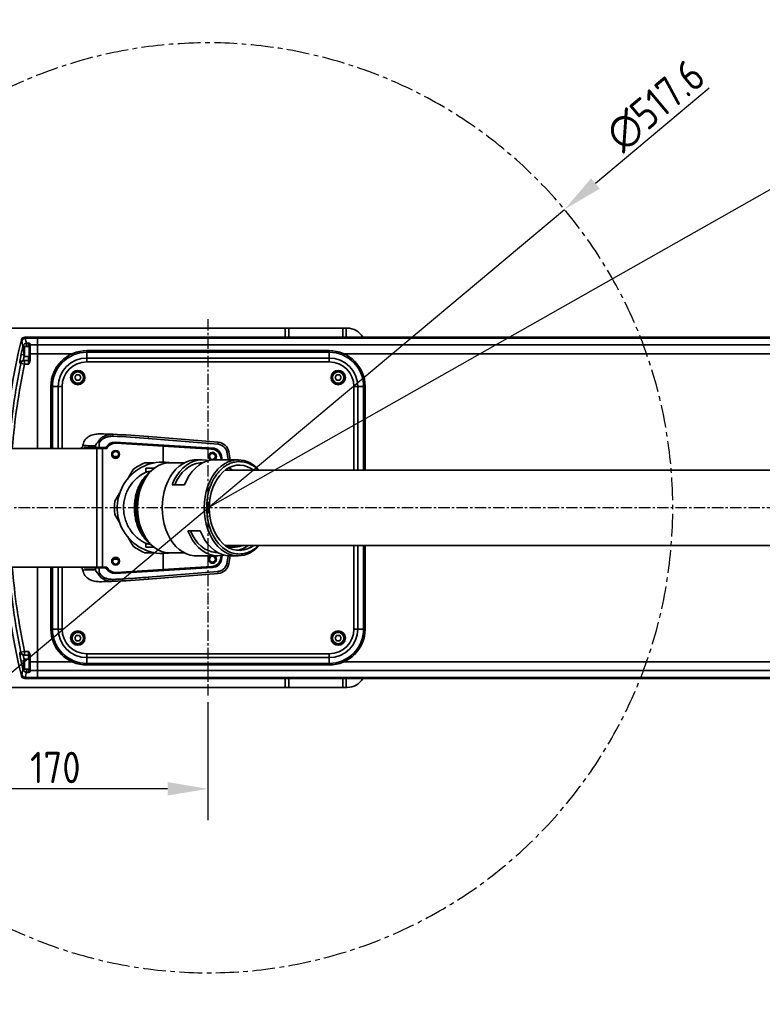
# Model space of a CAD drawing. Header units: millimetres. Extents: x 13873 to 18697, y 1443 to 6366.
# Tile 4 of 28: x 15730 to 16143, y 3231 to 3779. Entities that reach past the tile are written whole.
import ezdxf

# ---------------------------------------------------------------- set-up
doc = ezdxf.new("R2010")
doc.units = ezdxf.units.MM
doc.header["$PDSIZE"] = -1
doc.linetypes.add('CENTER', pattern=[10.16, 6.35, -1.27, 1.27, -1.27])
doc.linetypes.add('CENTERX2', pattern=[20.32, 12.7, -2.54, 2.54, -2.54])
doc.styles.add('标准汉字', font='gbenor.shx', dxfattribs={"bigfont": 'gbcbig.shx'})
doc.dimstyles.new('ISO-25', dxfattribs={"dimscale": 5, "dimtxt": 3.5, "dimasz": 4.5, "dimexe": 3.5, "dimexo": 0.625, "dimtad": 1, "dimdec": 1, "dimdsep": 46, "dimtxsty": '标准汉字', "dimcen": 2.5, "dimclrd": 1, "dimclre": 1, "dimadec": 0, "dimazin": 0, "dimtfac": 1, "dimtdec": 1, "dimtmove": 1, "dimatfit": 3, "dimfxl": 1, "dimarcsym": 0})

# ---------------------------------------------------------------- blocks, each defined once
blk = doc.blocks.new('*D68')
at = {"color": 1, "lineweight": -2, "transparency": 16777216}
for p, q in [((16113.55, 3741.02), (16050.22, 3688.03)), ((15635.96, 3341.43), (16032.96, 3673.6)), ((15618.7, 3326.99), (15601.44, 3312.55))]:
    blk.add_line(p, q, dxfattribs=at)
at = {"color": 1, "transparency": 16777216}
for points in [[(16047.81, 3690.91), (16052.62, 3685.16), (16032.96, 3673.6)], [(15616.29, 3329.87), (15621.11, 3324.11), (15635.96, 3341.43)]]:
    blk.add_solid(points, dxfattribs=at)
at = {"layer": 'Defpoints', "color": 0, "transparency": 16777216}
for p in [(16032.96, 3673.6), (15635.96, 3341.43)]:
    blk.add_point(p, dxfattribs=at)
at = {"color": 0, "transparency": 16777216, "insert": (16083.68, 3731.51), "char_height": 17.5, "attachment_point": 5, "rotation": 39.9188, "style": '标准汉字'}
blk.add_mtext('∅517.6', dxfattribs=at)
blk = doc.blocks.new('*D69')
at = {"color": 1, "lineweight": -2, "transparency": 16777216}
for p, q in [((16788.6, 4047.75), (16724.23, 4011.3)), ((15834.46, 3507.51), (16704.65, 4000.22))]:
    blk.add_line(p, q, dxfattribs=at)
at = {"color": 1, "transparency": 16777216}
blk.add_solid([(16722.39, 4014.57), (16726.08, 4008.04), (16704.65, 4000.22)], dxfattribs=at)
at = {"layer": 'Defpoints', "color": 0, "transparency": 16777216}
for p in [(16704.65, 4000.22), (15834.46, 3507.51)]:
    blk.add_point(p, dxfattribs=at)
at = {"color": 0, "transparency": 16777216, "insert": (16760.36, 4045.4), "char_height": 17.5, "attachment_point": 5, "rotation": 29.5186, "style": '标准汉字'}
blk.add_mtext('R1000', dxfattribs=at)
blk = doc.blocks.new('*D72')
at = {"color": 1, "lineweight": -2, "transparency": 16777216}
for p, q in [((15664.46, 3414.39), (15664.46, 3333.58)), ((15834.46, 3399.38), (15834.46, 3333.58)), ((15811.96, 3351.08), (15686.96, 3351.08))]:
    blk.add_line(p, q, dxfattribs=at)
at = {"color": 1, "transparency": 16777216}
for points in [[(15686.96, 3354.83), (15686.96, 3347.33), (15664.46, 3351.08)], [(15811.96, 3354.83), (15811.96, 3347.33), (15834.46, 3351.08)]]:
    blk.add_solid(points, dxfattribs=at)
at = {"layer": 'Defpoints', "color": 0, "transparency": 16777216}
for p in [(15664.46, 3417.51), (15834.46, 3402.51), (15664.46, 3351.08)]:
    blk.add_point(p, dxfattribs=at)
at = {"color": 0, "transparency": 16777216, "insert": (15749.46, 3362.96), "char_height": 17.5, "attachment_point": 5, "style": '标准汉字'}
blk.add_mtext('170', dxfattribs=at)

msp = doc.modelspace()

# ---------------------------------------------------------------- linework, layer by layer
at = {"color": 4, "linetype": 'CENTER'}
for p, q in [((15834.46, 3612.52), (15834.46, 3402.51)), ((16913.93, 3507.51), (15603.09, 3507.51))]:
    msp.add_line(p, q, dxfattribs=at)
at = {"linetype": 'Continuous', "lineweight": 35}
for p, q in [((15711.46, 3607.51), (15877.46, 3607.51)), ((15877.46, 3607.51), (15879.46, 3607.51)), ((15877.46, 3602.51), (15877.46, 3607.51)), ((15909.46, 3607.51), (15879.46, 3607.51)), ((15879.46, 3607.51), (15879.46, 3602.51)), ((15909.46, 3602.51), (15909.46, 3607.51)), ((15909.46, 3607.51), (15911.46, 3607.51)), ((15911.46, 3607.51), (15911.96, 3607.51)), ((15911.46, 3607.51), (15911.46, 3602.51)), ((15732.48, 3602.51), (15732.64, 3602.51)), ((15732.64, 3602.51), (15732.78, 3601.93)), ((15732.64, 3602.51), (15739.46, 3602.51)), ((15732.78, 3601.93), (15739.46, 3601.93)), ((15739.46, 3601.93), (15739.46, 3602.51)), ((15739.46, 3602.51), (16414.46, 3602.51)), ((15739.46, 3598.16), (15739.46, 3601.93)), ((16414.46, 3601.93), (15739.46, 3601.93)), ((15730.69, 3600.98), (15730.53, 3600.98)), ((15730.84, 3600.42), (15730.69, 3600.98)), ((15731.47, 3597.63), (15733.06, 3597.26)), ((15732.26, 3597.26), (15731.96, 3596.96)), ((15731.96, 3594.51), (15731.96, 3596.96)), ((15734.96, 3597.26), (15732.26, 3597.26)), ((15732.26, 3597.26), (15732.26, 3594.51)), ((15733.41, 3599.16), (15734.46, 3599.16)), ((15733.41, 3599.16), (15733.41, 3597.26)), ((15734.46, 3597.26), (15734.46, 3599.16)), ((15735.46, 3597.26), (15734.96, 3597.26)), ((15734.96, 3597.26), (15734.96, 3594.51)), ((15734.96, 3591.76), (15734.96, 3597.26)), ((15735.46, 3598.82), (15735.46, 3598.16)), ((15735.46, 3598.16), (15739.46, 3598.16)), ((15735.46, 3598.16), (15735.46, 3593.22)), ((15739.46, 3593.22), (15739.46, 3598.16)), ((15739.46, 3598.16), (16414.46, 3598.16)), ((15730.41, 3592.94), (15731.96, 3592.6)), ((15731.96, 3592.06), (15731.96, 3594.51)), ((15731.96, 3592.06), (15732.26, 3591.76)), ((15732.26, 3594.51), (15732.26, 3591.76)), ((15732.26, 3591.76), (15734.96, 3591.76)), ((15734.46, 3589.51), (15734.46, 3591.76)), ((15734.96, 3594.51), (15734.96, 3591.76)), ((15734.96, 3591.76), (15735.46, 3591.76)), ((15735.46, 3593.22), (15739.46, 3593.22)), ((15735.46, 3593.22), (15735.46, 3589.75)), ((15739.46, 3540.51), (15739.46, 3593.22)), ((15758.69, 3593.22), (15739.46, 3593.22)), ((15766.96, 3594.13), (15766.96, 3595.01)), ((15766.96, 3595.01), (15901.96, 3595.01)), ((15766.96, 3594.13), (15766.96, 3590.89)), ((15901.96, 3594.13), (15766.96, 3594.13)), ((15766.96, 3588.77), (15766.96, 3590.89)), ((15766.96, 3590.89), (15901.96, 3590.89)), ((15901.96, 3594.13), (15901.96, 3595.01)), ((15901.96, 3590.89), (15901.96, 3594.13)), ((15901.96, 3588.77), (15901.96, 3590.89)), ((16414.46, 3593.22), (15910.23, 3593.22)), ((15730.3, 3587.91), (15729.85, 3587.91)), ((15732.24, 3587.51), (15730.3, 3587.91)), ((15731.8, 3589.51), (15732.24, 3589.51)), ((15732.24, 3589.51), (15732.24, 3587.51)), ((15732.24, 3589.51), (15734.46, 3589.51)), ((15734.46, 3587.51), (15732.24, 3587.51)), ((15734.46, 3587.51), (15734.46, 3589.51)), ((15901.96, 3588.77), (15766.96, 3588.77)), ((15760.23, 3580.01), (15761.09, 3581.51)), ((15761.09, 3578.51), (15760.23, 3580.01)), ((15761.09, 3581.51), (15762.82, 3581.51)), ((15762.82, 3581.51), (15763.69, 3580.01)), ((15763.69, 3580.01), (15762.82, 3578.51)), ((15905.23, 3580.01), (15906.09, 3581.51)), ((15906.09, 3578.51), (15905.23, 3580.01)), ((15906.09, 3581.51), (15907.82, 3581.51)), ((15907.82, 3581.51), (15908.69, 3580.01)), ((15908.69, 3580.01), (15907.82, 3578.51)), ((15747.84, 3575.01), (15746.96, 3575.01)), ((15746.96, 3540.51), (15746.96, 3575.01)), ((15747.84, 3575.01), (15751.08, 3575.01)), ((15747.84, 3575.01), (15747.84, 3540.51)), ((15751.08, 3575.01), (15753.2, 3575.01)), ((15751.08, 3540.51), (15751.08, 3575.01)), ((15753.2, 3575.01), (15753.2, 3540.51)), ((15762.82, 3578.51), (15761.09, 3578.51)), ((15907.82, 3578.51), (15906.09, 3578.51)), ((15915.72, 3575.01), (15917.84, 3575.01)), ((15915.72, 3528.51), (15915.72, 3575.01)), ((15917.84, 3575.01), (15921.08, 3575.01)), ((15917.84, 3575.01), (15917.84, 3528.51)), ((15921.96, 3575.01), (15921.08, 3575.01)), ((15921.08, 3528.51), (15921.08, 3575.01)), ((15921.96, 3575.01), (15921.96, 3528.51)), ((15781.6, 3548.44), (15781.56, 3547.34)), ((15801.26, 3547.24), (15801.16, 3546.15)), ((15840.12, 3544), (15801.26, 3547.24)), ((15763.83, 3540.8), (15762.58, 3540.51)), ((15764.41, 3541.25), (15763.83, 3540.8)), ((15764.82, 3542.75), (15764.73, 3542.21)), ((15764.82, 3542.75), (15764.82, 3542.75)), ((15764.92, 3542.74), (15764.82, 3542.75)), ((15765.46, 3540.51), (15765.46, 3541.01)), ((15765.46, 3541.01), (15771.89, 3541.01)), ((15771.89, 3542), (15771.89, 3541.01)), ((15773.93, 3541.01), (15771.89, 3541.01)), ((15773.93, 3543.62), (15773.93, 3541.01)), ((15773.93, 3541.01), (15776.98, 3541.01)), ((15774.07, 3540.51), (15774.07, 3541.01)), ((15775.1, 3541.01), (15775.1, 3540.51)), ((15836.94, 3540.77), (15782.8, 3544.01)), ((15809.42, 3541.87), (15783.36, 3543.46)), ((15801.16, 3546.15), (15840.02, 3542.91)), ((15809.42, 3533.01), (15809.42, 3541.87)), ((15809.42, 3533.01), (15809.42, 3541.87)), ((15836.49, 3540.22), (15809.42, 3541.87)), ((15840.12, 3544), (15840.02, 3542.91)), ((15629.9, 3540.51), (15772.56, 3540.51)), ((15772.56, 3540.51), (15775.65, 3540.51)), ((15772.56, 3474.51), (15772.56, 3540.51)), ((15775.65, 3540.51), (15775.65, 3474.51)), ((15775.65, 3540.51), (15778.15, 3540.51)), ((15841.82, 3534.26), (15841.57, 3535.7)), ((15842.37, 3534.26), (15842.02, 3536.26)), ((15846.05, 3538.67), (15844.97, 3538.47)), ((15846.05, 3538.67), (15846.83, 3534.26)), ((15799.22, 3532.51), (15804.39, 3532.51)), ((15821.15, 3532.51), (15812.89, 3532.51)), ((15831.09, 3534.26), (15827.88, 3534.26)), ((15831.29, 3532.51), (15831.09, 3532.51)), ((15851.21, 3534.26), (15838.02, 3534.26)), ((15790.28, 3524.36), (15792.87, 3528.84)), ((15799.88, 3525.1), (15798.71, 3523.47)), ((15799.21, 3524.16), (15800.01, 3524.63)), ((15799.92, 3529.51), (15799.92, 3527.36)), ((15844.84, 3528.51), (15844.03, 3528.48)), ((15844.33, 3528.7), (15844.88, 3528.47)), ((15821.41, 3520.29), (15814.48, 3520.29)), ((15782.67, 3511.18), (15785.25, 3515.66)), ((15785.25, 3499.36), (15782.67, 3503.84)), ((15787.42, 3507.36), (15787.42, 3507.51)), ((15798.71, 3491.55), (15799.88, 3489.92)), ((15799.57, 3491.32), (15798.77, 3491.84)), ((15823.24, 3494.73), (15830.17, 3494.73)), ((15792.87, 3486.18), (15790.28, 3490.66)), ((15800.01, 3490.39), (15799.26, 3490.83)), ((15799.92, 3487.67), (15799.92, 3485.51)), ((15844.24, 3486.53), (15844.84, 3486.51)), ((15915.72, 3440.01), (15915.72, 3486.51)), ((15917.84, 3486.51), (15917.84, 3440.01)), ((15921.08, 3440.01), (15921.08, 3486.51)), ((15921.96, 3486.51), (15921.96, 3440.01)), ((15804.39, 3482.51), (15799.22, 3482.51)), ((15804.5, 3485.51), (15799.92, 3485.51)), ((15809.42, 3473.15), (15809.42, 3482.01)), ((15809.42, 3473.15), (15809.42, 3482.01)), ((15812.89, 3482.51), (15821.15, 3482.51)), ((15827.88, 3480.76), (15839.86, 3480.76)), ((15839.86, 3482.51), (15840.06, 3482.51)), ((15841.57, 3479.32), (15841.84, 3480.91)), ((15842.02, 3478.76), (15842.42, 3481.01)), ((15846.83, 3480.76), (15846.05, 3476.35)), ((15846.79, 3480.76), (15851.21, 3480.76)), ((15846.05, 3476.35), (15844.97, 3476.56)), ((15629.9, 3474.51), (15772.56, 3474.51)), ((15739.46, 3421.8), (15739.46, 3474.51)), ((15746.96, 3440.01), (15746.96, 3474.51)), ((15747.84, 3474.51), (15747.84, 3440.01)), ((15751.08, 3440.01), (15751.08, 3474.51)), ((15753.2, 3474.51), (15753.2, 3440.01)), ((15763.83, 3474.23), (15762.58, 3474.51)), ((15764.73, 3472.81), (15764.82, 3472.27)), ((15764.92, 3472.28), (15764.82, 3472.27)), ((15764.82, 3472.27), (15764.82, 3472.27)), ((15765.46, 3474.51), (15765.46, 3474.01)), ((15765.46, 3474.01), (15771.89, 3474.01)), ((15771.89, 3474.01), (15771.89, 3473.02)), ((15773.93, 3474.01), (15771.89, 3474.01)), ((15775.65, 3474.51), (15772.56, 3474.51)), ((15773.93, 3474.01), (15773.93, 3471.4)), ((15776.98, 3474.01), (15773.93, 3474.01)), ((15774.07, 3474.01), (15774.07, 3474.51)), ((15775.1, 3474.51), (15775.1, 3474.01)), ((15775.65, 3474.51), (15778.15, 3474.51)), ((15782.8, 3471.01), (15836.94, 3474.26)), ((15783.36, 3471.57), (15809.42, 3473.15)), ((15801.16, 3468.88), (15840.02, 3472.12)), ((15840.12, 3471.02), (15801.26, 3467.78)), ((15809.42, 3473.15), (15836.49, 3474.8)), ((15840.12, 3471.02), (15840.02, 3472.12)), ((15781.6, 3466.59), (15781.56, 3467.69)), ((15801.26, 3467.78), (15801.16, 3468.88)), ((15747.84, 3440.01), (15746.96, 3440.01)), ((15747.84, 3440.01), (15751.08, 3440.01)), ((15751.08, 3440.01), (15753.2, 3440.01)), ((15915.72, 3440.01), (15917.84, 3440.01)), ((15917.84, 3440.01), (15921.08, 3440.01)), ((15921.96, 3440.01), (15921.08, 3440.01)), ((15760.23, 3435.01), (15761.09, 3436.51)), ((15761.09, 3433.51), (15760.23, 3435.01)), ((15761.09, 3436.51), (15762.82, 3436.51)), ((15762.82, 3433.51), (15761.09, 3433.51)), ((15762.82, 3436.51), (15763.69, 3435.01)), ((15763.69, 3435.01), (15762.82, 3433.51)), ((15905.23, 3435.01), (15906.09, 3436.51)), ((15906.09, 3433.51), (15905.23, 3435.01)), ((15906.09, 3436.51), (15907.82, 3436.51)), ((15907.82, 3433.51), (15906.09, 3433.51)), ((15907.82, 3436.51), (15908.69, 3435.01)), ((15908.69, 3435.01), (15907.82, 3433.51)), ((15729.85, 3427.11), (15730.3, 3427.11)), ((15732.24, 3427.51), (15730.3, 3427.11)), ((15732.24, 3427.51), (15734.46, 3427.51)), ((15732.24, 3427.51), (15732.24, 3425.51)), ((15734.46, 3425.51), (15734.46, 3427.51)), ((15766.96, 3426.25), (15901.96, 3426.25)), ((15766.96, 3424.13), (15766.96, 3426.25)), ((15901.96, 3424.13), (15901.96, 3426.25)), ((15731.96, 3422.42), (15730.41, 3422.09)), ((15732.24, 3425.51), (15731.8, 3425.51)), ((15732.26, 3423.26), (15731.96, 3422.96)), ((15731.96, 3420.51), (15731.96, 3422.96)), ((15731.96, 3418.06), (15731.96, 3420.51)), ((15734.46, 3425.51), (15732.24, 3425.51)), ((15734.96, 3423.26), (15732.26, 3423.26)), ((15732.26, 3423.26), (15732.26, 3420.51)), ((15732.26, 3420.51), (15732.26, 3417.76)), ((15734.46, 3423.26), (15734.46, 3425.51)), ((15735.46, 3423.26), (15734.96, 3423.26)), ((15734.96, 3423.26), (15734.96, 3420.51)), ((15734.96, 3417.76), (15734.96, 3423.26)), ((15734.96, 3420.51), (15734.96, 3417.76)), ((15735.46, 3425.28), (15735.46, 3421.8)), ((15735.46, 3421.8), (15739.46, 3421.8)), ((15735.46, 3421.8), (15735.46, 3416.86)), ((15739.46, 3416.86), (15739.46, 3421.8)), ((15739.46, 3421.8), (15758.69, 3421.8)), ((15901.96, 3424.13), (15766.96, 3424.13)), ((15766.96, 3420.89), (15766.96, 3424.13)), ((15766.96, 3420.89), (15901.96, 3420.89)), ((15766.96, 3420.01), (15766.96, 3420.89)), ((15901.96, 3424.13), (15901.96, 3420.89)), ((15901.96, 3420.01), (15901.96, 3420.89)), ((15910.23, 3421.8), (16414.46, 3421.8)), ((15733.06, 3417.76), (15731.47, 3417.39)), ((15731.96, 3418.06), (15732.26, 3417.76)), ((15732.26, 3417.76), (15734.96, 3417.76)), ((15733.41, 3417.76), (15733.41, 3415.87)), ((15734.46, 3415.87), (15733.41, 3415.87)), ((15734.46, 3415.87), (15734.46, 3417.76)), ((15734.96, 3417.76), (15735.46, 3417.76)), ((15735.46, 3416.86), (15739.46, 3416.86)), ((15735.46, 3416.86), (15735.46, 3416.21)), ((15739.46, 3413.09), (15739.46, 3416.86)), ((16414.46, 3416.86), (15739.46, 3416.86)), ((15901.96, 3420.01), (15766.96, 3420.01)), ((15730.53, 3414.04), (15730.69, 3414.04)), ((15730.69, 3414.04), (15730.84, 3414.61)), ((15732.64, 3412.51), (15732.48, 3412.51)), ((15732.78, 3413.09), (15732.64, 3412.51)), ((15732.64, 3412.51), (15739.46, 3412.51)), ((15732.78, 3413.09), (15739.46, 3413.09)), ((15739.46, 3412.51), (15739.46, 3413.09)), ((15739.46, 3413.09), (16414.46, 3413.09)), ((16414.46, 3412.51), (15739.46, 3412.51)), ((15877.46, 3407.51), (15877.46, 3412.51)), ((15879.46, 3412.51), (15879.46, 3407.51)), ((15909.46, 3407.51), (15909.46, 3412.51)), ((15911.46, 3412.51), (15911.46, 3407.51)), ((15877.46, 3407.51), (15711.46, 3407.51)), ((15879.46, 3407.51), (15877.46, 3407.51)), ((15879.46, 3407.51), (15909.46, 3407.51)), ((15911.46, 3407.51), (15909.46, 3407.51)), ((15911.96, 3407.51), (15911.46, 3407.51))]:
    msp.add_line(p, q, dxfattribs=at)
at = {"linetype": 'Continuous', "lineweight": 35, "flags": 128}
for points in [[(15869.96, 3602.51), (15869.31, 3602.54), (15868.96, 3602.51)], [(15844.97, 3538.47), (15845.66, 3534.63), (15845.72, 3534.26)], [(15812.89, 3532.51), (15812.81, 3532.51), (15810.69, 3532.32), (15808.6, 3531.76), (15806.57, 3530.86), (15804.63, 3529.61), (15802.81, 3528.05), (15801.14, 3526.18), (15799.64, 3524.05), (15798.33, 3521.68), (15797.23, 3519.1), (15796.36, 3516.35), (15795.73, 3513.48), (15795.34, 3510.52), (15795.22, 3507.51), (15795.34, 3504.51), (15795.73, 3501.55), (15796.36, 3498.67), (15797.23, 3495.92), (15798.33, 3493.35), (15799.64, 3490.97), (15801.14, 3488.84), (15802.81, 3486.98), (15804.63, 3485.41), (15806.57, 3484.17), (15808.6, 3483.26), (15810.69, 3482.71), (15812.81, 3482.51), (15812.89, 3482.51)], [(15827.88, 3534.26), (15826.78, 3534.22), (15824.59, 3533.86), (15822.45, 3533.14), (15820.38, 3532.07), (15818.42, 3530.68), (15816.58, 3528.97), (15814.89, 3526.97), (15813.39, 3524.71), (15812.07, 3522.21), (15810.97, 3519.52), (15810.1, 3516.66), (15809.47, 3513.68), (15809.09, 3510.62), (15808.96, 3507.51)], [(15814.48, 3520.29), (15815.67, 3523), (15817.08, 3525.48), (15818.69, 3527.71), (15820.48, 3529.65), (15822.41, 3531.28), (15824.47, 3532.57), (15826.63, 3533.51), (15828.84, 3534.07), (15831.09, 3534.26), (15833.34, 3534.07), (15834.56, 3533.81)], [(15815.9, 3520.29), (15817.11, 3522.81), (15818.52, 3525.09), (15820.13, 3527.12), (15821.89, 3528.86), (15823.79, 3530.28), (15825.8, 3531.36), (15827.88, 3532.1), (15830.02, 3532.47), (15831.09, 3532.51)], [(15838.02, 3534.26), (15835.77, 3534.07), (15833.56, 3533.51), (15831.4, 3532.57), (15829.34, 3531.28), (15827.41, 3529.65), (15825.62, 3527.71), (15824.01, 3525.48), (15822.6, 3523), (15821.41, 3520.29)], [(15832.29, 3507.51), (15832.42, 3510.62), (15832.8, 3513.68), (15833.44, 3516.66), (15834.31, 3519.52), (15835.41, 3522.21), (15836.72, 3524.71), (15838.23, 3526.97), (15839.91, 3528.97), (15841.75, 3530.68), (15843.72, 3532.07), (15845.78, 3533.14), (15847.93, 3533.86), (15850.11, 3534.22), (15851.21, 3534.26)], [(15859.55, 3528.67), (15858.46, 3529.38), (15856.51, 3530.36), (15854.49, 3530.98), (15852.43, 3531.25), (15850.37, 3531.16), (15848.32, 3530.71), (15846.34, 3529.91), (15844.43, 3528.77), (15842.64, 3527.31), (15840.99, 3525.55), (15839.51, 3523.51), (15838.21, 3521.23), (15837.12, 3518.75), (15836.26, 3516.09), (15835.63, 3513.31), (15835.25, 3510.43), (15835.12, 3507.51)], [(15847.84, 3528.62), (15846.41, 3529.55), (15846.03, 3529.76)], [(15799.88, 3525.1), (15799.74, 3524.91), (15798.35, 3522.68), (15797.16, 3520.24), (15796.19, 3517.61), (15795.45, 3514.83), (15794.94, 3511.95), (15794.69, 3509), (15794.69, 3506.03), (15794.94, 3503.08), (15795.45, 3500.2), (15796.19, 3497.42), (15797.16, 3494.79), (15798.35, 3492.34), (15799.74, 3490.12), (15799.88, 3489.92)], [(15801.29, 3526.37), (15799.84, 3524.89), (15799.29, 3524.25)], [(15798.71, 3523.47), (15798.36, 3522.97), (15797.06, 3520.8), (15795.97, 3518.41), (15795.11, 3515.84), (15794.48, 3513.14), (15794.1, 3510.35), (15793.97, 3507.51), (15794.1, 3504.68), (15794.48, 3501.88), (15795.11, 3499.18), (15795.97, 3496.62), (15797.06, 3494.23), (15798.36, 3492.05), (15798.71, 3491.55)], [(15796.52, 3518.59), (15796.96, 3519.08), (15797.39, 3519.53)], [(15808.96, 3507.51), (15809.09, 3504.41), (15809.47, 3501.34), (15810.1, 3498.36), (15810.97, 3495.51), (15812.07, 3492.81), (15813.39, 3490.32), (15814.89, 3488.05), (15816.58, 3486.06), (15818.42, 3484.35), (15820.38, 3482.95), (15822.45, 3481.89), (15824.59, 3481.17), (15826.78, 3480.81), (15827.88, 3480.76)], [(15851.21, 3480.76), (15850.11, 3480.81), (15847.93, 3481.17), (15845.78, 3481.89), (15843.72, 3482.95), (15841.75, 3484.35), (15839.91, 3486.06), (15838.23, 3488.05), (15836.72, 3490.32), (15835.41, 3492.81), (15834.31, 3495.51), (15833.44, 3498.36), (15832.8, 3501.34), (15832.42, 3504.41), (15832.29, 3507.51)], [(15835.12, 3507.51), (15835.25, 3504.59), (15835.63, 3501.72), (15836.26, 3498.93), (15837.12, 3496.28), (15838.21, 3493.79), (15839.51, 3491.51), (15840.99, 3489.48), (15842.64, 3487.71), (15844.43, 3486.25), (15846.34, 3485.11), (15848.32, 3484.31), (15850.37, 3483.86), (15852.43, 3483.77), (15854.49, 3484.04), (15856.51, 3484.67), (15858.46, 3485.64), (15859.56, 3486.36)], [(15797.39, 3495.5), (15796.96, 3495.95), (15796.52, 3496.44)], [(15843.33, 3481.21), (15842.11, 3480.95), (15839.86, 3480.76), (15837.61, 3480.95), (15835.4, 3481.52), (15833.24, 3482.45), (15831.18, 3483.75), (15829.24, 3485.37), (15827.46, 3487.32), (15825.85, 3489.55), (15824.44, 3492.03), (15823.24, 3494.73)], [(15839.86, 3482.51), (15838.79, 3482.56), (15836.65, 3482.93), (15834.57, 3483.66), (15832.56, 3484.75), (15830.66, 3486.17), (15828.89, 3487.9), (15827.29, 3489.93), (15825.88, 3492.22), (15824.67, 3494.73)], [(15830.17, 3494.73), (15831.37, 3492.03), (15832.78, 3489.55), (15834.39, 3487.32), (15836.17, 3485.37), (15838.11, 3483.75), (15840.17, 3482.45), (15842.32, 3481.52), (15844.54, 3480.95), (15846.79, 3480.76)], [(15799.25, 3490.83), (15799.84, 3490.13), (15801.29, 3488.66)], [(15814.44, 3482.51), (15812.43, 3482.19), (15809.42, 3482.01)], [(15845.73, 3480.8), (15845.66, 3480.39), (15844.97, 3476.56)]]:
    msp.add_lwpolyline(points, dxfattribs=at)
at = {"linetype": 'Continuous', "lineweight": 35}
for centre, radius in [((15761.96, 3580.01), 4), ((15761.96, 3580.01), 3.5), ((15761.96, 3580.01), 3.15), ((15906.96, 3580.01), 4), ((15906.96, 3580.01), 3.5), ((15906.96, 3580.01), 3.15), ((15783.02, 3537.21), 2.2), ((15783.02, 3537.21), 1.65), ((15836.92, 3536.11), 1.65), ((15836.92, 3478.91), 1.65), ((15783.02, 3477.81), 2.2), ((15783.02, 3477.81), 1.65), ((15761.96, 3435.01), 4), ((15761.96, 3435.01), 3.5), ((15761.96, 3435.01), 3.15), ((15906.96, 3435.01), 4), ((15906.96, 3435.01), 3.5), ((15906.96, 3435.01), 3.15)]:
    msp.add_circle(centre, radius, dxfattribs=at)
at = {"color": 4}
msp.add_arc((15834.46, 3507.51), 1000, 225, 135, dxfattribs=at)
at = {"color": 2, "linetype": 'CENTERX2'}
msp.add_arc((15834.46, 3507.51), 258.82, 217, 143, dxfattribs=at)
at = {"linetype": 'Continuous', "lineweight": 35}
for centre, radius, start, end in [((15911.96, 3597.51), 10, 30, 90), ((15732.48, 3600.51), 2, 90, 166.4869), ((15732.64, 3600.51), 2, 90.0083, 166.5018), ((15732.78, 3599.93), 2, 89.8857, 165.8981), ((15742.44, 3602.66), 9.68, 184.3307, 201.2227), ((16119.46, 3507.51), 400, 166.4869, 175.2677), ((16119.46, 3507.51), 398.31, 166.9235, 167.6155), ((15740.54, 3601.15), 9.73, 184.3307, 201.2227), ((15733.43, 3597.14), 2.01, 90.4092, 165.9752), ((15734.46, 3590.51), 1, 270, 0), ((15766.96, 3575.01), 20, 90, 180), ((15766.96, 3575.01), 19.12, 90, 180), ((15766.96, 3575.01), 15.88, 90, 180), ((15901.96, 3575.01), 20, 0, 90), ((15901.96, 3575.01), 19.12, 0, 90), ((15901.96, 3575.01), 15.88, 0, 90), ((16119.46, 3507.51), 397.38, 168.3267, 175.2364), ((16119.46, 3507.51), 395.39, 168.3267, 175.2124), ((15731.8, 3587.52), 1.99, 90.1205, 168.6037), ((15732.25, 3587.52), 1.99, 90.1452, 168.6442), ((15766.96, 3575.01), 13.76, 90, 180), ((15901.96, 3575.01), 13.76, 0, 90), ((15764.72, 3108.76), 438.9, 85.2364, 87.8002), ((15764.72, 3108.76), 440, 85.2364, 87.8002), ((15764.84, 3542.25), 0.116, 200.2366, 259.6052), ((15776.98, 3542.01), 1, 270, 327.5299), ((15782.47, 3538.52), 5.5, 86.5694, 147.5299), ((15783.02, 3537.97), 5.5, 86.5154, 152.4355), ((15836.61, 3535.28), 5.5, 10.3122, 86.5694), ((15839.57, 3537.43), 5.5, 10.886, 85.2364), ((15839.57, 3537.43), 6.6, 10.886, 85.2364), ((15836.92, 3536.11), 2.25, 304.6921, 243.6405), ((15836.15, 3534.73), 5.5, 10.1439, 86.5154), ((15809.42, 3507.51), 25.5, 78.6351, 270), ((15809.42, 3507.51), 27, 112.1916, 127.8084), ((15850.54, 3518.09), 16.19, 40.5752, 87.6149), ((15809.42, 3507.51), 27, 172.1916, 187.8084), ((15809.42, 3507.51), 14.84, 158.0484, 172.1629), ((15809.42, 3507.51), 14.84, 187.8371, 201.9516), ((15809.42, 3507.51), 27, 232.1916, 247.8084), ((15848.91, 3496.93), 11.4, 243.1137, 292.2409), ((15848.62, 3497.04), 13.3, 277.7667, 306.7004), ((15850.76, 3496.48), 15.72, 271.6495, 320.1261), ((15836.92, 3478.91), 2.25, 124.6921, 270), ((15836.92, 3478.91), 2.25, 270, 55.3079), ((15836.15, 3480.29), 5.5, 273.4846, 349.8561), ((15836.61, 3479.75), 5.5, 273.4306, 349.6878), ((15839.57, 3477.6), 6.6, 274.7636, 349.114), ((16119.46, 3507.51), 400, 184.7323, 193.5131), ((16119.46, 3507.51), 397.38, 184.7636, 191.6733), ((16119.46, 3507.51), 395.39, 184.7876, 191.6733), ((15764.84, 3472.77), 0.116, 100.3948, 159.7634), ((15776.98, 3473.01), 1, 32.4701, 90), ((15782.47, 3476.5), 5.5, 212.4701, 273.4306), ((15783.02, 3477.06), 5.5, 207.5643, 273.4846), ((15764.72, 3906.26), 440, 272.1998, 274.7636), ((15766.96, 3440.01), 20, 180, 270), ((15766.96, 3440.01), 19.12, 180, 270), ((15766.96, 3440.01), 15.88, 180, 270), ((15766.96, 3440.01), 13.76, 180, 270), ((15901.96, 3440.01), 13.76, 270, 0), ((15901.96, 3440.01), 15.88, 270, 0), ((15901.96, 3440.01), 19.12, 270, 0), ((15901.96, 3440.01), 20, 270, 0), ((15731.8, 3427.5), 1.99, 191.3963, 269.8795), ((15732.25, 3427.5), 1.99, 191.3558, 269.8548), ((16119.46, 3507.51), 398.31, 192.3845, 193.0765), ((15734.46, 3424.51), 1, 0, 90), ((15740.54, 3413.87), 9.73, 158.7773, 175.6693), ((15733.43, 3417.88), 2.01, 194.0248, 269.5908), ((15742.44, 3412.36), 9.68, 158.7773, 175.6693), ((15732.48, 3414.51), 2, 193.5131, 270), ((15732.64, 3414.51), 2, 193.4982, 269.9917), ((15732.78, 3415.09), 2, 194.1019, 270.1143), ((15911.96, 3417.51), 10, 270, 330)]:
    msp.add_arc(centre, radius, start, end, dxfattribs=at)
for points, knots in [([(15734.46, 3599.16), (15734.46, 3599.16), (15734.51, 3599.15), (15734.85, 3599.07), (15735.34, 3598.97), (15735.43, 3598.85), (15735.46, 3598.82)], [0, 0, 0, 0, 0.003605, 0.09879, 0.716884, 1, 1, 1, 1]), ([(15729.85, 3587.91), (15729.8, 3587.97), (15729.71, 3588.07), (15729.73, 3588.9), (15729.87, 3590.11), (15730.11, 3591.53), (15730.32, 3592.51), (15730.41, 3592.94)], [0, 0, 0, 0, 0.208112, 0.416287, 0.623477, 0.832884, 1, 1, 1, 1]), ([(15732.14, 3591.88), (15732.13, 3591.83), (15732, 3591.47), (15731.83, 3590.83), (15731.68, 3590.1), (15731.65, 3589.61), (15731.75, 3589.54), (15731.8, 3589.51)], [0, 0, 0, 0, 0.034898, 0.280654, 0.520428, 0.759746, 1, 1, 1, 1]), ([(15735.46, 3589.75), (15735.43, 3589.51), (15735.34, 3588.77), (15734.85, 3588.06), (15734.51, 3587.58), (15734.46, 3587.51), (15734.46, 3587.51)], [0, 0, 0, 0, 0.2831164, 0.9012103, 0.9963951, 1, 1, 1, 1]), ([(15764.92, 3542.74), (15765.03, 3543.24), (15765.25, 3544.22), (15766.36, 3545.92), (15768.35, 3547.47), (15771.16, 3548.52), (15773.14, 3548.62), (15774.12, 3548.66)], [0, 0, 0, 0, 0.126795, 0.253567, 0.503353, 0.751374, 1, 1, 1, 1]), ([(15773.33, 3544.24), (15773.79, 3544.96), (15774.71, 3546.36), (15776.89, 3547.64), (15779.2, 3548.38), (15780.81, 3548.42), (15781.6, 3548.44)], [0, 0, 0, 0, 0.257743, 0.508766, 0.75569, 1, 1, 1, 1]), ([(15773.93, 3543.62), (15774.22, 3544.11), (15774.79, 3545.07), (15776.16, 3546.1), (15777.76, 3546.85), (15779.59, 3547.31), (15780.91, 3547.33), (15781.56, 3547.34)], [0, 0, 0, 0, 0.186989, 0.374151, 0.560732, 0.780578, 1, 1, 1, 1]), ([(15774.12, 3548.66), (15775.52, 3548.63), (15778.01, 3548.57), (15780.51, 3548.48), (15781.6, 3548.44)], [0, 0, 0, 0, 0.56, 1, 1, 1, 1]), ([(15763.83, 3540.8), (15763.82, 3540.81), (15763.78, 3540.82), (15763.73, 3540.82), (15763.67, 3540.8), (15763.63, 3540.77), (15763.6, 3540.72), (15763.58, 3540.66), (15763.58, 3540.59), (15763.59, 3540.55), (15763.6, 3540.52)], [0, 0, 0, 0, 0.1117225, 0.2335281, 0.3632435, 0.4975015, 0.6321465, 0.7629525, 0.8863699, 1, 1, 1, 1]), ([(15763.6, 3540.51), (15763.87, 3540.71), (15764.27, 3541), (15764.66, 3541.62), (15764.76, 3541.97), (15764.81, 3542.14)], [0, 0, 0, 0, 0.532951, 0.774249, 1, 1, 1, 1]), ([(15764.92, 3542.74), (15764.9, 3542.63), (15764.88, 3542.42), (15764.83, 3542.22), (15764.81, 3542.14)], [0, 0, 0, 0, 0.559345, 1, 1, 1, 1]), ([(15764.81, 3542.14), (15766.14, 3542.12), (15768.49, 3542.09), (15770.85, 3542.03), (15771.89, 3542)], [0, 0, 0, 0, 0.560019, 1, 1, 1, 1]), ([(15771.89, 3542), (15771.91, 3542.2), (15771.96, 3542.66), (15772.39, 3543.42), (15772.9, 3543.92), (15773.27, 3544.2), (15773.33, 3544.24)], [0, 0, 0, 0, 0.207367, 0.46704, 0.922102, 1, 1, 1, 1]), ([(15773.33, 3544.24), (15773.38, 3544.28), (15773.47, 3544.34), (15773.61, 3544.36), (15773.7, 3544.34), (15773.79, 3544.28), (15773.86, 3544.17), (15773.93, 3543.95), (15773.93, 3543.75), (15773.93, 3543.62)], [0, 0, 0, 0, 0.183007, 0.281647, 0.364862, 0.448425, 0.543029, 0.69544, 1, 1, 1, 1]), ([(15781.79, 3536.11), (15782.1, 3536.11), (15782.63, 3536.11), (15783.51, 3536.11), (15783.99, 3536.11), (15784.25, 3536.11)], [0, 0, 0, 0, 0.38771, 0.674472, 1, 1, 1, 1]), ([(15833.71, 3507.51), (15833.73, 3508.56), (15833.79, 3510.68), (15834.23, 3513.87), (15834.89, 3516.79), (15835.72, 3519.38), (15836.97, 3522.41), (15838.55, 3525.16), (15840.42, 3527.53), (15841.92, 3529.09), (15843.53, 3530.42), (15845.71, 3531.82), (15848.52, 3533.01), (15850.81, 3533.18), (15851.92, 3533.26)], [0, 0, 0, 0, 0.077656, 0.157721, 0.240042, 0.304387, 0.368746, 0.500012, 0.565726, 0.631454, 0.695799, 0.760157, 0.883566, 1, 1, 1, 1]), ([(15851.92, 3533.26), (15853.1, 3533.17), (15855.49, 3532.99), (15858.9, 3531.4), (15861.25, 3529.86), (15862.28, 3528.64), (15862.39, 3528.51)], [0, 0, 0, 0, 0.316459, 0.639118, 0.961777, 1, 1, 1, 1]), ([(15793.45, 3507.51), (15793.49, 3508.63), (15793.56, 3510.88), (15794.12, 3514.16), (15795.01, 3517.3), (15796.23, 3520.2), (15797.74, 3522.82), (15799.53, 3525.03), (15800.98, 3526.48), (15801.86, 3527.02), (15802.01, 3527.11)], [0, 0, 0, 0, 0.138691, 0.277382, 0.416073, 0.554765, 0.693456, 0.832147, 0.970838, 1, 1, 1, 1]), ([(15803.02, 3528.05), (15802.74, 3527.99), (15801.94, 3527.81), (15800.91, 3527.58), (15800.07, 3527.39), (15799.97, 3527.37), (15799.92, 3527.36)], [0, 0, 0, 0, 0.154964, 0.440276, 0.726606, 1, 1, 1, 1]), ([(16297.57, 3528.51), (16297.24, 3528.51), (16294.39, 3528.51), (16288.92, 3528.51), (16281.31, 3528.51), (16273.94, 3528.51), (16266.85, 3528.51), (16259.68, 3528.51), (16252.46, 3528.51), (16245.21, 3528.51), (16238.4, 3528.51), (16231.76, 3528.51), (16225.35, 3528.51), (16219.21, 3528.51), (16213.46, 3528.51), (16207.87, 3528.51), (16202.21, 3528.51), (16196.43, 3528.51), (16190.52, 3528.51), (16182.44, 3528.51), (16172, 3528.51), (16159.16, 3528.51), (16146.09, 3528.51), (16132.95, 3528.51), (16119.77, 3528.51), (16106.6, 3528.51), (16093.52, 3528.51), (16080.1, 3528.51), (16066.37, 3528.51), (16052.49, 3528.51), (16039.18, 3528.51), (16028.5, 3528.51), (16020.27, 3528.51), (16014.26, 3528.51), (16008.5, 3528.51), (16002.96, 3528.51), (15997.44, 3528.51), (15991.7, 3528.51), (15985.45, 3528.51), (15978.63, 3528.51), (15971.17, 3528.51), (15963.07, 3528.51), (15954.32, 3528.51), (15944.91, 3528.51), (15935.65, 3528.51), (15926.58, 3528.51), (15917.78, 3528.51), (15908.55, 3528.51), (15898.87, 3528.51), (15888.82, 3528.51), (15878.39, 3528.51), (15867.58, 3528.51), (15856.3, 3528.51), (15848.74, 3528.51), (15844.85, 3528.51)], [0, 0, 0, 0, 0.002799, 0.024708, 0.045182, 0.064305, 0.082157, 0.098812, 0.116992, 0.133699, 0.14902, 0.163029, 0.177441, 0.190327, 0.201838, 0.21309, 0.224417, 0.235825, 0.247321, 0.258916, 0.28244, 0.306415, 0.330311, 0.354139, 0.378032, 0.402094, 0.426162, 0.45022, 0.477218, 0.50431, 0.530879, 0.556386, 0.569281, 0.581829, 0.594008, 0.6058, 0.617251, 0.629704, 0.64335, 0.658559, 0.675408, 0.693981, 0.714371, 0.736682, 0.761027, 0.781616, 0.803594, 0.827028, 0.851989, 0.878554, 0.90628, 0.935708, 0.96692, 1, 1, 1, 1]), ([(15802.26, 3487.76), (15802.02, 3487.9), (15801.06, 3488.49), (15799.53, 3489.99), (15797.74, 3492.21), (15796.23, 3494.82), (15795.01, 3497.72), (15794.12, 3500.85), (15793.56, 3504.14), (15793.49, 3506.39), (15793.45, 3507.51)], [0, 0, 0, 0, 0.0440276, 0.1805951, 0.3171625, 0.45373, 0.5902975, 0.726865, 0.8634325, 1, 1, 1, 1]), ([(15851.92, 3481.76), (15850.74, 3481.86), (15848.35, 3482.05), (15844.9, 3483.58), (15841.73, 3485.97), (15838.96, 3489.19), (15836.68, 3493.1), (15834.99, 3497.59), (15833.91, 3502.47), (15833.78, 3505.84), (15833.71, 3507.51)], [0, 0, 0, 0, 0.123787, 0.25, 0.376213, 0.5, 0.623787, 0.75, 0.876213, 1, 1, 1, 1]), ([(15802.94, 3487), (15802.68, 3487.05), (15801.9, 3487.22), (15800.9, 3487.45), (15800.07, 3487.63), (15799.97, 3487.66), (15799.92, 3487.67)], [0, 0, 0, 0, 0.1444, 0.436705, 0.72456, 1, 1, 1, 1]), ([(15844.85, 3486.51), (15848.62, 3486.51), (15855.93, 3486.51), (15866.81, 3486.51), (15877.19, 3486.51), (15887.09, 3486.51), (15896.46, 3486.51), (15905.31, 3486.51), (15913.67, 3486.51), (15921.58, 3486.51), (15929.48, 3486.51), (15937.33, 3486.51), (15945.08, 3486.51), (15952.24, 3486.51), (15958.83, 3486.51), (15964.98, 3486.51), (15973.5, 3486.51), (15984.85, 3486.51), (15999.39, 3486.51), (16014.59, 3486.51), (16030.39, 3486.51), (16046.72, 3486.51), (16062.1, 3486.51), (16076.38, 3486.51), (16089.42, 3486.51), (16102.6, 3486.51), (16115.89, 3486.51), (16129.25, 3486.51), (16142.45, 3486.51), (16155.2, 3486.51), (16165.34, 3486.51), (16173.06, 3486.51), (16178.59, 3486.51), (16183.97, 3486.51), (16189.48, 3486.51), (16195.44, 3486.51), (16202.1, 3486.51), (16209.48, 3486.51), (16216.95, 3486.51), (16224.41, 3486.51), (16231.81, 3486.51), (16239.63, 3486.51), (16247.85, 3486.51), (16255.94, 3486.51), (16263.87, 3486.51), (16271.6, 3486.51), (16279.6, 3486.51), (16287.8, 3486.51), (16293.85, 3486.51), (16297.06, 3486.51), (16297.57, 3486.51)], [0, 0, 0, 0, 0.032077, 0.062208, 0.090485, 0.116994, 0.141819, 0.164635, 0.185972, 0.205894, 0.224463, 0.244886, 0.263565, 0.280582, 0.296013, 0.309944, 0.323437, 0.354673, 0.386572, 0.418986, 0.451756, 0.484548, 0.517272, 0.541779, 0.566251, 0.590583, 0.614829, 0.639086, 0.663386, 0.686716, 0.708851, 0.719505, 0.729897, 0.740034, 0.750156, 0.761632, 0.774725, 0.789499, 0.806038, 0.820612, 0.836451, 0.853631, 0.872243, 0.892388, 0.91043, 0.929691, 0.950249, 0.972191, 0.995609, 1, 1, 1, 1]), ([(15862.42, 3486.51), (15862.24, 3486.33), (15861.57, 3485.62), (15860.3, 3484.62), (15858.12, 3483.2), (15855.31, 3482.02), (15853.03, 3481.85), (15851.92, 3481.76)], [0, 0, 0, 0, 0.059191, 0.223449, 0.38774, 0.702772, 1, 1, 1, 1]), ([(15784.25, 3478.91), (15783.94, 3478.91), (15783.4, 3478.91), (15782.53, 3478.91), (15782.04, 3478.91), (15781.79, 3478.91)], [0, 0, 0, 0, 0.38771, 0.674472, 1, 1, 1, 1]), ([(15840.02, 3472.12), (15840.65, 3472.23), (15842, 3472.48), (15843.53, 3473.65), (15844.56, 3475.08), (15844.83, 3476.07), (15844.97, 3476.56)], [0, 0, 0, 0, 0.2662599, 0.5730677, 0.7853822, 1, 1, 1, 1]), ([(15763.83, 3474.23), (15763.81, 3474.22), (15763.78, 3474.2), (15763.72, 3474.21), (15763.67, 3474.22), (15763.63, 3474.25), (15763.6, 3474.3), (15763.59, 3474.36), (15763.58, 3474.43), (15763.59, 3474.48), (15763.6, 3474.5)], [0, 0, 0, 0, 0.1249427, 0.2500002, 0.3750528, 0.4999994, 0.6249502, 0.7499981, 0.8750599, 1, 1, 1, 1]), ([(15763.6, 3474.51), (15763.91, 3474.29), (15764.44, 3473.92), (15764.71, 3473.19), (15764.81, 3472.89)], [0, 0, 0, 0, 0.594629, 1, 1, 1, 1]), ([(15764.81, 3472.89), (15766.14, 3472.91), (15768.49, 3472.94), (15770.85, 3473), (15771.89, 3473.02)], [0, 0, 0, 0, 0.560014, 1, 1, 1, 1]), ([(15764.92, 3472.28), (15764.9, 3472.4), (15764.88, 3472.6), (15764.83, 3472.8), (15764.81, 3472.89)], [0, 0, 0, 0, 0.560332, 1, 1, 1, 1]), ([(15764.92, 3472.28), (15765.03, 3471.79), (15765.25, 3470.8), (15766.36, 3469.11), (15768.35, 3467.55), (15771.16, 3466.5), (15773.14, 3466.41), (15774.12, 3466.36)], [0, 0, 0, 0, 0.126795, 0.253567, 0.503353, 0.751374, 1, 1, 1, 1]), ([(15771.89, 3473.02), (15771.91, 3472.82), (15771.96, 3472.37), (15772.39, 3471.6), (15772.9, 3471.1), (15773.27, 3470.82), (15773.33, 3470.78)], [0, 0, 0, 0, 0.2073673, 0.4670396, 0.9221019, 1, 1, 1, 1]), ([(15773.33, 3470.78), (15773.38, 3470.74), (15773.47, 3470.68), (15773.61, 3470.66), (15773.7, 3470.68), (15773.79, 3470.74), (15773.86, 3470.85), (15773.93, 3471.08), (15773.93, 3471.27), (15773.93, 3471.4)], [0, 0, 0, 0, 0.183007, 0.281647, 0.364862, 0.448425, 0.543029, 0.69544, 1, 1, 1, 1]), ([(15773.33, 3470.78), (15773.79, 3470.07), (15774.71, 3468.66), (15776.89, 3467.38), (15779.2, 3466.64), (15780.81, 3466.6), (15781.6, 3466.59)], [0, 0, 0, 0, 0.257743, 0.508766, 0.75569, 1, 1, 1, 1]), ([(15773.93, 3471.4), (15774.22, 3470.92), (15774.79, 3469.96), (15776.15, 3468.93), (15777.75, 3468.18), (15779.59, 3467.71), (15780.91, 3467.69), (15781.56, 3467.69)], [0, 0, 0, 0, 0.188026, 0.370343, 0.559798, 0.780459, 1, 1, 1, 1]), ([(15774.12, 3466.36), (15775.52, 3466.4), (15778.01, 3466.46), (15780.51, 3466.55), (15781.6, 3466.59)], [0, 0, 0, 0, 0.560031, 1, 1, 1, 1]), ([(15781.56, 3467.69), (15785.23, 3467.85), (15791.77, 3468.14), (15798.29, 3468.65), (15801.16, 3468.88)], [0, 0, 0, 0, 0.559993, 1, 1, 1, 1]), ([(15730.41, 3422.09), (15730.29, 3422.65), (15730.06, 3423.78), (15729.82, 3425.3), (15729.71, 3426.43), (15729.73, 3427.02), (15729.81, 3427.09), (15729.85, 3427.11)], [0, 0, 0, 0, 0.217729, 0.435644, 0.648979, 0.857556, 1, 1, 1, 1]), ([(15734.46, 3427.51), (15734.46, 3427.51), (15734.51, 3427.44), (15734.85, 3426.96), (15735.34, 3426.26), (15735.43, 3425.51), (15735.46, 3425.28)], [0, 0, 0, 0, 0.003605, 0.09879, 0.716884, 1, 1, 1, 1]), ([(15731.8, 3425.51), (15731.76, 3425.5), (15731.68, 3425.46), (15731.66, 3425.1), (15731.77, 3424.42), (15731.95, 3423.71), (15732.11, 3423.25), (15732.15, 3423.12)], [0, 0, 0, 0, 0.163632, 0.401882, 0.646415, 0.899456, 1, 1, 1, 1]), ([(15735.46, 3416.21), (15735.43, 3416.17), (15735.34, 3416.06), (15734.85, 3415.95), (15734.51, 3415.88), (15734.46, 3415.87), (15734.46, 3415.87)], [0, 0, 0, 0, 0.283116, 0.90121, 0.996395, 1, 1, 1, 1])]:
    msp.add_open_spline(points, degree=3, knots=knots, dxfattribs=at)
for points in [[(15787.42, 3507.51), (15787.46, 3508.54), (15787.54, 3510.6), (15788.22, 3513.63), (15789.28, 3516.54), (15790.74, 3519.28), (15792.57, 3521.78), (15794.74, 3523.99), (15797.18, 3525.91), (15799.01, 3526.87), (15799.92, 3527.36)], [(15804.92, 3529.51), (15804.26, 3529.51), (15802.95, 3529.51), (15801.3, 3529.51), (15800.14, 3529.51), (15799.99, 3529.51), (15799.92, 3529.51)], [(15799.92, 3487.67), (15799.01, 3488.15), (15797.2, 3489.11), (15794.77, 3491.01), (15792.61, 3493.2), (15790.78, 3495.68), (15789.32, 3498.39), (15788.25, 3501.28), (15787.56, 3504.29), (15787.47, 3506.33), (15787.42, 3507.36)]]:
    msp.add_open_spline(points, degree=3, dxfattribs=at)

# ---------------------------------------------------------------- dimensions: what is measured, and where the dimension line sits
dim = msp.add_radius_dim(center=(15834.46, 3507.51), mpoint=(16704.65, 4000.22), dimstyle='ISO-25')
dim.commit()
dim.dimension.update_dxf_attribs({"geometry": '*D69', "text_midpoint": (16760.36, 4045.4)})
dim = msp.add_diameter_dim_2p(p1=(15635.96, 3341.43), p2=(16032.96, 3673.6), dimstyle='ISO-25', override={"dimdec": 1})
dim.commit()
dim.dimension.update_dxf_attribs({"geometry": '*D68', "text_midpoint": (16091.3, 3722.41), "dimtype": 163})
dim = msp.add_linear_dim(base=(15664.46, 3351.08), p1=(15834.46, 3402.51), p2=(15664.46, 3417.51), dimstyle='ISO-25')
dim.commit()
dim.dimension.update_dxf_attribs({"geometry": '*D72', "text_midpoint": (15749.46, 3362.96)})

doc.saveas('drawing.dxf')
